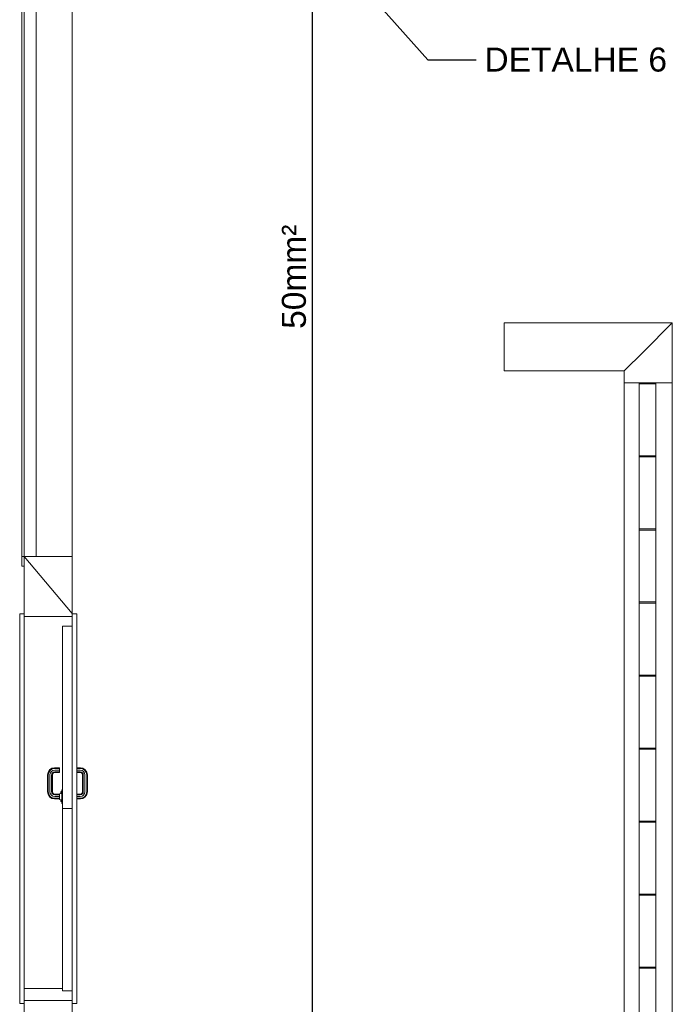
# Model space of a CAD drawing. Header units: millimetres. Extents: x 659 to 1031, y -73 to 11.
# Tile 18 of 141: x 732.36 to 737.8, y -48.69 to -40.48. Entities that reach past the tile are written whole.
import ezdxf

# ---------------------------------------------------------------- set-up
doc = ezdxf.new("R2010")
doc.units = ezdxf.units.MM
doc.header["$MEASUREMENT"] = 0
doc.linetypes.add('NULL', pattern=[0])
for name, color, linetype, lineweight in [('Cotas', 1, 'Continuous', 0), ('IFC-Janela-Contorno', 142, 'Continuous', 5), ('IFC-Laje-Contorno', 134, 'Continuous', 5), ('IFC-Parede padrão-Contorno', 44, 'Continuous', 5), ('IFC-Porta-Contorno', 142, 'Continuous', 5), ('PR-Condutos 50mm²', 30, 'Continuous', 25), ('PR-Textos conduto', 7, 'Continuous', 9), ('Textos', 7, 'Continuous', 9)]:
    doc.layers.add(name, color=color, linetype=linetype, lineweight=lineweight)
doc.styles.add('Arial', font='arial.ttf')
doc.dimstyles.get("Standard").update_dxf_attribs({"dimtxt": 0.18, "dimasz": 0.18, "dimexe": 0.18, "dimexo": 0.0625, "dimgap": 0.09, "dimtad": 0, "dimtih": 1, "dimtoh": 1, "dimdec": 4, "dimzin": 0, "dimdsep": 46, "dimtxsty": 'Standard', "dimcen": 0.09, "dimadec": 0, "dimazin": 0, "dimtfac": 1, "dimtdec": 4, "dimtofl": 0, "dimtmove": 0, "dimatfit": 3, "dimfxl": 1, "dimtolj": 1, "dimtzin": 0, "dimarcsym": 0})

msp = doc.modelspace()

# ---------------------------------------------------------------- linework, layer by layer
at = {"layer": 'IFC-Janela-Contorno', "color": 8, "lineweight": 5}
for p, q in [((732.3825, -41.1021), (732.3825, -39.9546)), ((732.4025, -44.9547), (732.4025, -39.9546)), ((732.5025, -44.9547), (732.5025, -39.9546)), ((732.3825, -43.9226), (732.3825, -41.1021)), ((737.5265, -43.5066), (737.6098, -43.5066)), ((737.5265, -43.513), (737.5265, -43.5066)), ((737.5265, -43.5145), (737.5265, -43.513)), ((737.5265, -43.5146), (737.5265, -43.5145)), ((737.5265, -43.5153), (737.5265, -43.5146)), ((737.5265, -43.5153), (737.6665, -43.5153)), ((737.5265, -44.1153), (737.5265, -43.5153)), ((737.6665, -43.513), (737.6665, -43.5066)), ((737.6665, -43.5145), (737.6665, -43.513)), ((737.6665, -43.5146), (737.6665, -43.5145)), ((737.6665, -43.5153), (737.6665, -43.5146)), ((737.6665, -44.1153), (737.6665, -43.5153)), ((732.3825, -44.9547), (732.3825, -43.9226)), ((737.5265, -44.1209), (737.5265, -44.1153)), ((737.5265, -44.1153), (737.6665, -44.1153)), ((737.5265, -44.124), (737.5265, -44.1209)), ((737.5265, -44.124), (737.6665, -44.124)), ((737.5265, -44.724), (737.5265, -44.124)), ((737.6665, -44.1209), (737.6665, -44.1153)), ((737.6665, -44.124), (737.6665, -44.1209)), ((737.6665, -44.724), (737.6665, -44.124)), ((737.5265, -44.7271), (737.5265, -44.724)), ((737.5265, -44.724), (737.6665, -44.724)), ((737.5265, -44.7327), (737.5265, -44.7271)), ((737.6665, -44.7271), (737.6665, -44.724)), ((737.6665, -44.7327), (737.6665, -44.7271)), ((737.5265, -44.7327), (737.6665, -44.7327)), ((737.5265, -45.3327), (737.5265, -44.7327)), ((737.6665, -45.3327), (737.6665, -44.7327)), ((732.3825, -44.9547), (732.3985, -44.9547)), ((732.3825, -45.0303), (732.3825, -44.9547)), ((732.3825, -44.9547), (732.3865, -44.9547)), ((732.3865, -44.9547), (732.4025, -44.9547)), ((732.3825, -45.0347), (732.3825, -45.0303)), ((732.3825, -45.0347), (732.4017, -45.0347)), ((732.4017, -45.0347), (732.4025, -45.0347)), ((737.5265, -45.3358), (737.5265, -45.3327)), ((737.5265, -45.3327), (737.6665, -45.3327)), ((737.5265, -45.3414), (737.5265, -45.3358)), ((737.5265, -45.3414), (737.6665, -45.3414)), ((737.5265, -45.9414), (737.5265, -45.3414)), ((737.6665, -45.3358), (737.6665, -45.3327)), ((737.6665, -45.3414), (737.6665, -45.3358)), ((737.6665, -45.9414), (737.6665, -45.3414)), ((737.5265, -45.947), (737.5265, -45.9414)), ((737.5265, -45.9414), (737.6665, -45.9414)), ((737.5265, -45.9502), (737.5265, -45.947)), ((737.5265, -45.9502), (737.6665, -45.9502)), ((737.5265, -46.5502), (737.5265, -45.9502)), ((737.6665, -45.9446), (737.6665, -45.9414)), ((737.6665, -45.9502), (737.6665, -45.9446)), ((737.6665, -46.5502), (737.6665, -45.9502)), ((737.5265, -46.5558), (737.5265, -46.5502)), ((737.5265, -46.5502), (737.6665, -46.5502)), ((737.5265, -46.5589), (737.5265, -46.5558)), ((737.5265, -46.5589), (737.6665, -46.5589)), ((737.5265, -47.1589), (737.5265, -46.5589)), ((737.6665, -46.5533), (737.6665, -46.5502)), ((737.6665, -46.5589), (737.6665, -46.5533)), ((737.6665, -47.1589), (737.6665, -46.5589)), ((737.5265, -47.1645), (737.5265, -47.1589)), ((737.5265, -47.1589), (737.6665, -47.1589)), ((737.5265, -47.1676), (737.5265, -47.1645)), ((737.5265, -47.1676), (737.6665, -47.1676)), ((737.5265, -47.7676), (737.5265, -47.1676)), ((737.6665, -47.1645), (737.6665, -47.1589)), ((737.6665, -47.1676), (737.6665, -47.1645)), ((737.6665, -47.7676), (737.6665, -47.1676)), ((737.5265, -47.7707), (737.5265, -47.7676)), ((737.5265, -47.7676), (737.6665, -47.7676)), ((737.6665, -47.7707), (737.6665, -47.7676)), ((737.5265, -47.7763), (737.5265, -47.7707)), ((737.5265, -47.7763), (737.6665, -47.7763)), ((737.5265, -48.3763), (737.5265, -47.7763)), ((737.6665, -47.7763), (737.6665, -47.7707)), ((737.6665, -48.3763), (737.6665, -47.7763)), ((737.5265, -48.3794), (737.5265, -48.3763)), ((737.5265, -48.3763), (737.6665, -48.3763)), ((737.5265, -48.385), (737.5265, -48.3794)), ((737.5265, -48.385), (737.6665, -48.385)), ((737.5265, -48.985), (737.5265, -48.385)), ((737.6665, -48.3819), (737.6665, -48.3763)), ((737.6665, -48.385), (737.6665, -48.3819)), ((737.6665, -48.985), (737.6665, -48.385))]:
    msp.add_line(p, q, dxfattribs=at)
at = {"layer": 'IFC-Laje-Contorno', "color": 8, "lineweight": 5}
for p, q in [((732.8025, -40.6986), (732.8025, -39.8521)), ((732.8025, -45.4283), (732.8025, -44.9546)), ((732.8025, -45.5346), (732.8025, -45.4546))]:
    msp.add_line(p, q, dxfattribs=at)
at = {"layer": 'IFC-Parede padrão-Contorno', "color": 8, "lineweight": 5}
for p, q in [((732.8025, -41.1021), (732.8025, -39.8521)), ((732.8025, -44.9546), (732.8025, -39.9546)), ((736.4025, -43.0066), (736.9625, -43.0066)), ((736.4025, -43.2466), (736.4025, -43.0066)), ((736.9625, -43.0066), (737.8025, -43.0066)), ((737.5625, -43.2466), (737.8025, -43.0066)), ((737.8025, -43.2347), (737.8025, -43.0066)), ((736.4025, -43.4066), (736.4025, -43.2466)), ((737.4025, -43.4066), (737.5625, -43.2466)), ((737.8025, -43.5066), (737.8025, -43.2347)), ((736.4025, -43.4066), (736.8025, -43.4066)), ((736.8025, -43.4066), (737.4025, -43.4066)), ((737.4025, -43.4522), (737.4025, -43.4066)), ((737.4025, -43.5066), (737.4025, -43.4522)), ((737.4025, -55.6894), (737.4025, -43.5066)), ((737.4025, -43.5066), (737.5644, -43.5066)), ((737.5644, -43.5066), (737.8025, -43.5066)), ((737.8025, -55.6894), (737.8025, -43.5066)), ((732.4025, -44.9546), (732.8025, -44.9546)), ((732.4025, -45.4283), (732.4025, -44.9546)), ((732.4025, -44.9546), (732.8025, -45.4283)), ((732.8025, -45.4283), (732.8025, -44.9546)), ((732.4025, -45.4546), (732.4025, -45.4283)), ((732.4025, -45.4546), (732.4118, -45.4546)), ((732.4118, -45.4546), (732.8025, -45.4546)), ((732.8025, -45.4306), (732.8025, -45.4283)), ((732.4025, -50.1453), (732.4025, -48.6546)), ((732.8025, -50.1453), (732.8025, -48.6786))]:
    msp.add_line(p, q, dxfattribs=at)
at = {"layer": 'IFC-Porta-Contorno', "color": 8, "lineweight": 5}
for p, q in [((732.3645, -48.6786), (732.3645, -45.4306)), ((732.3645, -45.4306), (732.4025, -45.4306)), ((732.4025, -48.6786), (732.4025, -45.4306)), ((732.8025, -48.6786), (732.8025, -45.4306)), ((732.8025, -45.4306), (732.8405, -45.4306)), ((732.8405, -48.6786), (732.8405, -45.4306)), ((732.7225, -45.5346), (732.8025, -45.5346)), ((732.7225, -45.5346), (732.7945, -45.5346)), ((732.7225, -45.5546), (732.7225, -45.5346)), ((732.7945, -45.5346), (732.8025, -45.5346)), ((732.7225, -45.6666), (732.7225, -45.5546)), ((732.7225, -47.0346), (732.7225, -45.6666)), ((732.5965, -46.7726), (732.6007, -46.7515)), ((732.5965, -46.9165), (732.5965, -46.7726)), ((732.6007, -46.7515), (732.6138, -46.7319)), ((732.6023, -46.7732), (732.6062, -46.7538)), ((732.6023, -46.916), (732.6023, -46.7732)), ((732.6062, -46.7538), (732.618, -46.7361)), ((732.6138, -46.7319), (732.6333, -46.7188)), ((732.6165, -46.7746), (732.6195, -46.7593)), ((732.6165, -46.9146), (732.6165, -46.7746)), ((732.618, -46.7361), (732.6357, -46.7243)), ((732.6195, -46.7593), (732.6282, -46.7463)), ((732.6282, -46.7463), (732.6412, -46.7376)), ((732.6306, -46.776), (732.6328, -46.7648)), ((732.6306, -46.9132), (732.6306, -46.776)), ((732.6328, -46.7648), (732.6384, -46.7565)), ((732.6333, -46.7188), (732.6545, -46.7146)), ((732.6357, -46.7243), (732.6551, -46.7204)), ((732.6365, -46.7765), (732.6383, -46.7671)), ((732.6365, -46.9126), (732.6365, -46.7765)), ((732.6383, -46.7671), (732.6426, -46.7607)), ((732.6384, -46.7565), (732.6467, -46.7509)), ((732.6412, -46.7376), (732.6565, -46.7346)), ((732.6426, -46.7607), (732.649, -46.7565)), ((732.6467, -46.7509), (732.6579, -46.7487)), ((732.649, -46.7565), (732.6584, -46.7546)), ((732.6545, -46.7146), (732.6965, -46.7146)), ((732.6551, -46.7204), (732.6965, -46.7204)), ((732.6565, -46.7346), (732.6965, -46.7346)), ((732.6579, -46.7487), (732.6965, -46.7487)), ((732.6584, -46.7546), (732.6965, -46.7546)), ((732.6965, -46.7204), (732.6965, -46.7146)), ((732.6965, -46.7346), (732.6965, -46.7204)), ((732.6965, -46.7487), (732.6965, -46.7346)), ((732.6965, -46.7546), (732.6965, -46.7487)), ((732.8405, -46.7146), (732.8705, -46.7146)), ((732.8405, -46.7204), (732.8699, -46.7204)), ((732.8405, -46.7346), (732.8685, -46.7346)), ((732.8405, -46.7487), (732.8671, -46.7487)), ((732.8405, -46.7546), (732.8665, -46.7546)), ((732.8665, -46.7546), (732.876, -46.7565)), ((732.8671, -46.7487), (732.8783, -46.7509)), ((732.8685, -46.7346), (732.8838, -46.7376)), ((732.8699, -46.7204), (732.8893, -46.7243)), ((732.8705, -46.7146), (732.8916, -46.7188)), ((732.876, -46.7565), (732.8823, -46.7607)), ((732.8783, -46.7509), (732.8866, -46.7565)), ((732.8823, -46.7607), (732.8866, -46.7671)), ((732.8838, -46.7376), (732.8967, -46.7463)), ((732.8866, -46.7565), (732.8921, -46.7648)), ((732.8866, -46.7671), (732.8885, -46.7765)), ((732.8885, -46.9126), (732.8885, -46.7765)), ((732.8893, -46.7243), (732.9069, -46.7361)), ((732.8916, -46.7188), (732.9112, -46.7319)), ((732.8921, -46.7648), (732.8943, -46.776)), ((732.8943, -46.9132), (732.8943, -46.776)), ((732.8967, -46.7463), (732.9054, -46.7593)), ((732.9054, -46.7593), (732.9085, -46.7746)), ((732.9069, -46.7361), (732.9187, -46.7538)), ((732.9085, -46.9146), (732.9085, -46.7746)), ((732.9112, -46.7319), (732.9242, -46.7515)), ((732.9187, -46.7538), (732.9226, -46.7732)), ((732.9226, -46.916), (732.9226, -46.7732)), ((732.9242, -46.7515), (732.9285, -46.7726)), ((732.9285, -46.9165), (732.9285, -46.7726)), ((732.5965, -46.9165), (732.6007, -46.9377)), ((732.6007, -46.9377), (732.6138, -46.9573)), ((732.6023, -46.916), (732.6062, -46.9354)), ((732.6062, -46.9354), (732.618, -46.9531)), ((732.6165, -46.9146), (732.6195, -46.9299)), ((732.6195, -46.9299), (732.6282, -46.9429)), ((732.6282, -46.9429), (732.6412, -46.9515)), ((732.6306, -46.9132), (732.6328, -46.9244)), ((732.6328, -46.9244), (732.6384, -46.9327)), ((732.6365, -46.9126), (732.6383, -46.9221)), ((732.6383, -46.9221), (732.6426, -46.9284)), ((732.6384, -46.9327), (732.6467, -46.9382)), ((732.6426, -46.9284), (732.649, -46.9327)), ((732.6467, -46.9382), (732.6579, -46.9404)), ((732.649, -46.9327), (732.6584, -46.9346)), ((732.6579, -46.9404), (732.6965, -46.9404)), ((732.6584, -46.9346), (732.6965, -46.9346)), ((732.6965, -46.9306), (732.7165, -46.9286)), ((732.6965, -46.9338), (732.6965, -46.9306)), ((732.6965, -46.9426), (732.6965, -46.9338)), ((732.6965, -46.9546), (732.6965, -46.9426)), ((732.7085, -46.9146), (732.7165, -46.9106)), ((732.7085, -46.9199), (732.7085, -46.9146)), ((732.7085, -46.9294), (732.7085, -46.9199)), ((732.7165, -46.8976), (732.7225, -46.8976)), ((732.7165, -47.0116), (732.7165, -46.8976)), ((732.8405, -46.9346), (732.8665, -46.9346)), ((732.8405, -46.9404), (732.8671, -46.9404)), ((732.8665, -46.9346), (732.876, -46.9327)), ((732.8671, -46.9404), (732.8783, -46.9382)), ((732.876, -46.9327), (732.8823, -46.9284)), ((732.8783, -46.9382), (732.8866, -46.9327)), ((732.8823, -46.9284), (732.8866, -46.9221)), ((732.8838, -46.9515), (732.8967, -46.9429)), ((732.8866, -46.9221), (732.8885, -46.9126)), ((732.8866, -46.9327), (732.8921, -46.9244)), ((732.8921, -46.9244), (732.8943, -46.9132)), ((732.8967, -46.9429), (732.9054, -46.9299)), ((732.9054, -46.9299), (732.9085, -46.9146)), ((732.9069, -46.9531), (732.9187, -46.9354)), ((732.9112, -46.9573), (732.9242, -46.9377)), ((732.9187, -46.9354), (732.9226, -46.916)), ((732.9242, -46.9377), (732.9285, -46.9165)), ((732.6138, -46.9573), (732.6333, -46.9704)), ((732.618, -46.9531), (732.6357, -46.9649)), ((732.6333, -46.9704), (732.6545, -46.9746)), ((732.6357, -46.9649), (732.6551, -46.9687)), ((732.6412, -46.9515), (732.6565, -46.9546)), ((732.6545, -46.9746), (732.6965, -46.9746)), ((732.6551, -46.9687), (732.6965, -46.9687)), ((732.6565, -46.9546), (732.6965, -46.9546)), ((732.6965, -46.9666), (732.6965, -46.9546)), ((732.6965, -46.9754), (732.6965, -46.9666)), ((732.6965, -46.9786), (732.6965, -46.9754)), ((732.6965, -46.9786), (732.7165, -46.9806)), ((732.7085, -46.9892), (732.7085, -46.9798)), ((732.7085, -46.9946), (732.7085, -46.9892)), ((732.7085, -46.9946), (732.7165, -46.9986)), ((732.7165, -47.0116), (732.7225, -47.0116)), ((732.8405, -46.9546), (732.8685, -46.9546)), ((732.8405, -46.9687), (732.8699, -46.9687)), ((732.8405, -46.9746), (732.8705, -46.9746)), ((732.8685, -46.9546), (732.8838, -46.9515)), ((732.8699, -46.9687), (732.8893, -46.9649)), ((732.8705, -46.9746), (732.8916, -46.9704)), ((732.8893, -46.9649), (732.9069, -46.9531)), ((732.8916, -46.9704), (732.9112, -46.9573)), ((732.7225, -47.0546), (732.7225, -47.0346)), ((732.7225, -47.0746), (732.7225, -47.0546)), ((732.7225, -47.0546), (732.7305, -47.0546)), ((732.7225, -47.1866), (732.7225, -47.0746)), ((732.7305, -47.0546), (732.8025, -47.0546)), ((732.7225, -48.5546), (732.7225, -47.1866)), ((732.4025, -48.5546), (732.7225, -48.5546)), ((732.7225, -48.5746), (732.7225, -48.5546)), ((732.7225, -48.5746), (732.8025, -48.5746)), ((732.4025, -48.6546), (732.8025, -48.6546)), ((732.3645, -48.6786), (732.4025, -48.6786)), ((732.8025, -48.6786), (732.8405, -48.6786))]:
    msp.add_line(p, q, dxfattribs=at)
at = {"layer": 'PR-Condutos 50mm²'}
msp.add_line((734.8025, -27.1506), (734.8025, -58.0921), dxfattribs=at)

# ---------------------------------------------------------------- texts
at = {"layer": 'PR-Textos conduto', "linetype": 'NULL', "insert": (734.7518, -42.6213), "char_height": 0.2, "width": 1.738415, "attachment_point": 8, "rotation": 90.00021, "line_spacing_factor": 0.6, "style": 'Arial'}
msp.add_mtext('50mm²', dxfattribs=at)
at = {"layer": 'Textos', "linetype": 'NULL', "insert": (737.7584, -40.8124), "char_height": 0.2, "width": 3.146098, "attachment_point": 6, "line_spacing_factor": 0.9, "style": 'Arial'}
msp.add_mtext('DETALHE 6', dxfattribs=at)

# ---------------------------------------------------------------- leaders
at = {"layer": 'Cotas'}
msp.add_leader([(734.8197, -39.7531), (735.7644, -40.8124), (736.1683, -40.8124)], dimstyle='Standard', override={"dimasz": 0.15}, dxfattribs=at)

doc.saveas('drawing.dxf')
